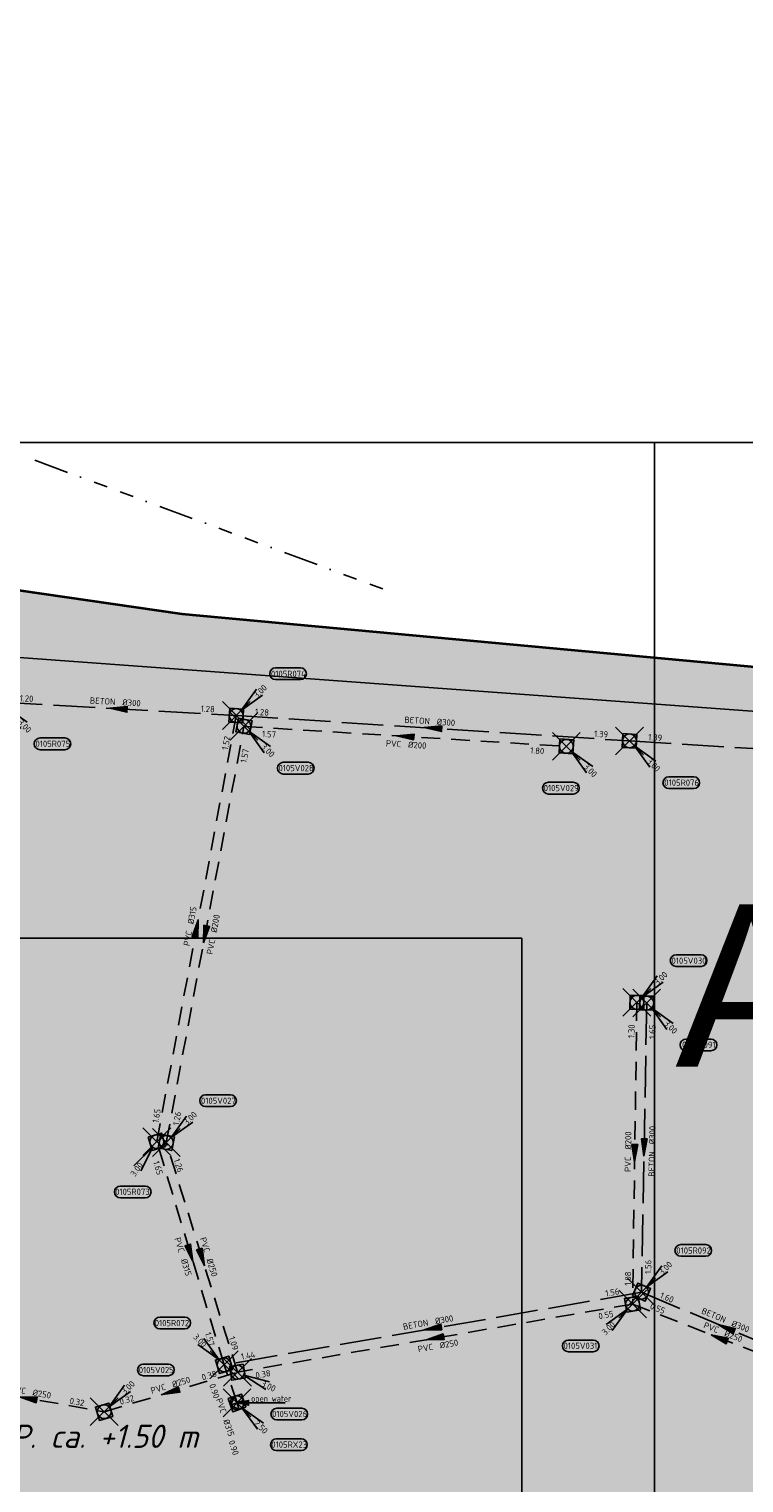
# Model space of a CAD drawing. Header units: metres. Extents: x 153214 to 171403, y 455965 to 463272.
# Tile 70 of 75: x 158696 to 158850, y 460753 to 461067. Entities that reach past the tile are written whole.
import ezdxf
from ezdxf.enums import TextEntityAlignment as Align

# ---------------------------------------------------------------- set-up
doc = ezdxf.new("R2010")
doc.units = ezdxf.units.M
doc.header["$PDMODE"] = 3
doc.header["$PDSIZE"] = 3
for name, pattern in [('DASHED', [7, 5, -2]), ('RI-DWA_PVC-SO', [6.4, 4, -2.4]), ('RI-HWA_BETON-SO', [11.4, 9, -2.4]), ('RI-HWA_PVC-SO', [6.4, 4, -2.4]), ('RI-LINING-SO', [28.5, 7.5, -3, 0, -3, 3, -3, 3, -3, 0, -3])]:
    doc.linetypes.add(name, pattern=pattern)
doc.layers.get('0').update_dxf_attribs({"lineweight": 25})
doc.layers.get('defpoints').update_dxf_attribs({"lineweight": 25})
for name, color, linetype in [('2025 hatch', 41, 'Continuous'), ('B-OI-RI-DWA_PUTNUMMER-S', 38, 'Continuous'), ('B-OI-RI-DWA_RIOOLLEIDING_PVC_200-G', 38, 'RI-DWA_PVC-SO'), ('B-OI-RI-DWA_RIOOLLEIDING_PVC_250-G', 38, 'RI-DWA_PVC-SO'), ('B-OI-RI-DWA_RIOOLLEIDING_RL_300-G', 38, 'RI-LINING-SO'), ('B-OI-RI-HWA_PUTNUMMER-S', 154, 'Continuous'), ('B-OI-RI-HWA_RIOOLLEIDING_BETON_300-G', 154, 'RI-HWA_BETON-SO'), ('B-OI-RI-HWA_RIOOLLEIDING_PVC_315-G', 154, 'RI-HWA_PVC-SO'), ('B-OI-RI-HWA_RIOOLPUT_OVERSTORTPUT-S', 154, 'Continuous'), ('B-OI-T15-OPMERKINGEN', 124, 'Continuous'), ('B-RI-AP', 1, 'Continuous'), ('b-ri-t50-wp', 3, 'Continuous')]:
    doc.layers.add(name, color=color, linetype=linetype)
for name, color, linetype, lineweight in [('B-OI-RI-DWA_RIOOLPUT_INSPECTIEPUT-S', 38, 'Continuous', 25), ('B-OI-RI-DWA_STROOMRICHTING-S', 38, 'Continuous', 25), ('B-OI-RI-HWA_RIOOLPUT_INSPECTIEPUT-S', 154, 'Continuous', 25), ('B-OI-RI-HWA_STROOMRICHTING-S', 154, 'Continuous', 25), ('N-WE-RI-GRENS_WERK-G', 11, 'XX-WERKGRENS 1', 35), ('X-XX-AL-TEKENBLAD-KADER-G-ELK JAAR', 1, 'Continuous', 25), ('X-XX-AL-TEKENBLAD-KADER-G-OZ', 2, 'Continuous', 25)]:
    doc.layers.add(name, color=color, linetype=linetype, lineweight=lineweight)
doc.layers.add('inspectieput', color=7, linetype='Continuous', plot=False)
doc.layers.add('uitlaatconstructie', color=7, linetype='Continuous', plot=False)
doc.styles.add('ARIAL', font='arial.ttf')
doc.styles.add('NLCS-ISO', font='isocpeur.ttf')
doc.styles.add('NLCS-ISO-M750-T18_CURSIEF', font='NLCS-ISO.ttf', dxfattribs={"oblique": 15, "height": 1.35})
doc.styles.add('NLCS-ISO-M750-T35', font='NLCS-ISO.ttf', dxfattribs={"height": 2.625})
doc.linetypes.add('XX-WERKGRENS 1', pattern='A,0,[137,NLCS.SHX,S=0.05,R=0,X=-0.55,Y=-0.675],-3', length=3)

# ---------------------------------------------------------------- blocks, each defined once
blk = doc.blocks.new('*U187')
at = {"ltscale": 0.1}
blk.add_hatch(color=256, dxfattribs=at).paths.add_polyline_path([(-2.5, 0), (2.5, -0.83), (2.5, 0.83)])
at = {"ltscale": 0.1, "flags": 128}
blk.add_lwpolyline([(-2.5, 0), (2.5, -0.83), (2.5, 0.83)], close=True, dxfattribs=at)
at = {"ltscale": 0.1, "style": 'NLCS-ISO'}
for tag, p in [('BOBL', (-48.35, -3.24)), ('MAT', (-1, -3.74))]:
    blk.add_attdef(tag, text='', height=1.8, dxfattribs=at).set_placement(p, align=Align.BOTTOM_RIGHT)
for tag, p in [('DIA', (1, -3.74)), ('BOBR', (47.4, -3.22))]:
    blk.add_attdef(tag, text='', height=1.8, dxfattribs=at).set_placement(p, align=Align.BOTTOM_LEFT)
at = {"layer": 'defpoints', "ltscale": 0.1, "style": 'NLCS-ISO', "flags": 1}
blk.add_attdef('JVA', text='', height=1.8, dxfattribs=at).set_placement((0, -1), align=Align.TOP_CENTER)
blk = doc.blocks.new('*U188')
at = {"ltscale": 0.1}
blk.add_hatch(color=256, dxfattribs=at).paths.add_polyline_path([(-2.5, 0), (2.5, -0.83), (2.5, 0.83)])
at = {"ltscale": 0.1, "flags": 128}
blk.add_lwpolyline([(-2.5, 0), (2.5, -0.83), (2.5, 0.83)], close=True, dxfattribs=at)
at = {"ltscale": 0.1, "style": 'NLCS-ISO'}
for tag, p in [('BOBL', (-34.07, 0)), ('MAT', (-1, 0.5))]:
    blk.add_attdef(tag, text='', height=1.8, dxfattribs=at).set_placement(p, align=Align.BOTTOM_RIGHT)
for tag, p in [('DIA', (1, 0.5)), ('BOBR', (33.12, -0.01))]:
    blk.add_attdef(tag, text='', height=1.8, dxfattribs=at).set_placement(p, align=Align.BOTTOM_LEFT)
at = {"layer": 'defpoints', "ltscale": 0.1, "style": 'NLCS-ISO', "flags": 1}
blk.add_attdef('JVA', text='', height=1.8, dxfattribs=at).set_placement((0, -1), align=Align.TOP_CENTER)
blk = doc.blocks.new('*U211')
at = {"ltscale": 0.1}
blk.add_hatch(color=256, dxfattribs=at).paths.add_polyline_path([(-2.5, 0), (2.5, -0.83), (2.5, 0.83)])
at = {"ltscale": 0.1, "flags": 128}
blk.add_lwpolyline([(-2.5, 0), (2.5, -0.83), (2.5, 0.83)], close=True, dxfattribs=at)
at = {"ltscale": 0.1, "style": 'NLCS-ISO'}
for tag, p in [('BOBL', (-51.55, -3.24)), ('MAT', (-1, -3.74))]:
    blk.add_attdef(tag, text='', height=1.8, dxfattribs=at).set_placement(p, align=Align.BOTTOM_RIGHT)
for tag, p in [('DIA', (1, -3.74)), ('BOBR', (50.6, -3.21))]:
    blk.add_attdef(tag, text='', height=1.8, dxfattribs=at).set_placement(p, align=Align.BOTTOM_LEFT)
at = {"layer": 'defpoints', "ltscale": 0.1, "style": 'NLCS-ISO', "flags": 1}
blk.add_attdef('JVA', text='', height=1.8, dxfattribs=at).set_placement((0, -1), align=Align.TOP_CENTER)
blk = doc.blocks.new('*U212')
at = {"ltscale": 0.1}
blk.add_hatch(color=256, dxfattribs=at).paths.add_polyline_path([(2.5, 0), (-2.5, -0.83), (-2.5, 0.83)])
at = {"ltscale": 0.1, "flags": 128}
blk.add_lwpolyline([(2.5, 0), (-2.5, -0.83), (-2.5, 0.83)], close=True, dxfattribs=at)
at = {"ltscale": 0.1, "style": 'NLCS-ISO'}
for tag, p in [('BOBL', (-25.28, 0)), ('MAT', (-1, 0.5))]:
    blk.add_attdef(tag, text='', height=1.8, dxfattribs=at).set_placement(p, align=Align.BOTTOM_RIGHT)
for tag, p in [('DIA', (1, 0.5)), ('BOBR', (24.33, -0.01))]:
    blk.add_attdef(tag, text='', height=1.8, dxfattribs=at).set_placement(p, align=Align.BOTTOM_LEFT)
at = {"layer": 'defpoints', "ltscale": 0.1, "style": 'NLCS-ISO', "flags": 1}
blk.add_attdef('JVA', text='', height=1.8, dxfattribs=at).set_placement((0, -1), align=Align.TOP_CENTER)
blk = doc.blocks.new('*U213')
at = {"ltscale": 0.1}
blk.add_hatch(color=256, dxfattribs=at).paths.add_polyline_path([(-2.5, 0), (2.5, -0.83), (2.5, 0.83)])
at = {"ltscale": 0.1, "flags": 128}
blk.add_lwpolyline([(-2.5, 0), (2.5, -0.83), (2.5, 0.83)], close=True, dxfattribs=at)
at = {"ltscale": 0.1, "style": 'NLCS-ISO'}
for tag, p in [('BOBL', (-10.67, 0)), ('MAT', (-1, 0.5))]:
    blk.add_attdef(tag, text='', height=1.8, dxfattribs=at).set_placement(p, align=Align.BOTTOM_RIGHT)
for tag, p in [('DIA', (1, 0.5)), ('BOBR', (9.73, 0))]:
    blk.add_attdef(tag, text='', height=1.8, dxfattribs=at).set_placement(p, align=Align.BOTTOM_LEFT)
at = {"layer": 'defpoints', "ltscale": 0.1, "style": 'NLCS-ISO', "flags": 1}
blk.add_attdef('JVA', text='', height=1.8, dxfattribs=at).set_placement((0, -1), align=Align.TOP_CENTER)
blk = doc.blocks.new('*U214')
at = {"ltscale": 0.1}
blk.add_hatch(color=256, dxfattribs=at).paths.add_polyline_path([(-2.5, 0), (2.5, -0.83), (2.5, 0.83)])
at = {"ltscale": 0.1, "flags": 128}
blk.add_lwpolyline([(-2.5, 0), (2.5, -0.83), (2.5, 0.83)], close=True, dxfattribs=at)
at = {"ltscale": 0.1, "style": 'NLCS-ISO'}
for tag, p in [('BOBL', (-12.86, 0)), ('MAT', (-1, 0.5))]:
    blk.add_attdef(tag, text='', height=1.8, dxfattribs=at).set_placement(p, align=Align.BOTTOM_RIGHT)
for tag, p in [('DIA', (1, 0.5)), ('BOBR', (11.91, 0))]:
    blk.add_attdef(tag, text='', height=1.8, dxfattribs=at).set_placement(p, align=Align.BOTTOM_LEFT)
at = {"layer": 'defpoints', "ltscale": 0.1, "style": 'NLCS-ISO', "flags": 1}
blk.add_attdef('JVA', text='', height=1.8, dxfattribs=at).set_placement((0, -1), align=Align.TOP_CENTER)
blk = doc.blocks.new('*U305')
at = {"ltscale": 0.1}
blk.add_hatch(color=256, dxfattribs=at).paths.add_polyline_path([(-2.5, 0), (2.5, -0.83), (2.5, 0.83)])
at = {"ltscale": 0.1, "flags": 128}
blk.add_lwpolyline([(-2.5, 0), (2.5, -0.83), (2.5, 0.83)], close=True, dxfattribs=at)
at = {"ltscale": 0.1, "style": 'NLCS-ISO'}
for tag, p in [('BOBL', (-17.38, 0)), ('MAT', (-1, 0.5))]:
    blk.add_attdef(tag, text='', height=1.8, dxfattribs=at).set_placement(p, align=Align.BOTTOM_RIGHT)
for tag, p in [('DIA', (1, 0.5)), ('BOBR', (16.44, 0))]:
    blk.add_attdef(tag, text='', height=1.8, dxfattribs=at).set_placement(p, align=Align.BOTTOM_LEFT)
at = {"layer": 'defpoints', "ltscale": 0.1, "style": 'NLCS-ISO', "flags": 1}
blk.add_attdef('JVA', text='', height=1.8, dxfattribs=at).set_placement((0, -1), align=Align.TOP_CENTER)
blk = doc.blocks.new('*U313')
at = {"ltscale": 0.1}
blk.add_hatch(color=256, dxfattribs=at).paths.add_polyline_path([(-2.5, 0), (2.5, -0.83), (2.5, 0.83)])
at = {"ltscale": 0.1, "flags": 128}
blk.add_lwpolyline([(-2.5, 0), (2.5, -0.83), (2.5, 0.83)], close=True, dxfattribs=at)
at = {"ltscale": 0.1, "style": 'NLCS-ISO'}
for tag, p in [('BOBL', (-37.13, -3.24)), ('MAT', (-1, -3.74))]:
    blk.add_attdef(tag, text='', height=1.8, dxfattribs=at).set_placement(p, align=Align.BOTTOM_RIGHT)
for tag, p in [('DIA', (1, -3.74)), ('BOBR', (36.18, -3.22))]:
    blk.add_attdef(tag, text='', height=1.8, dxfattribs=at).set_placement(p, align=Align.BOTTOM_LEFT)
at = {"layer": 'defpoints', "ltscale": 0.1, "style": 'NLCS-ISO', "flags": 1}
blk.add_attdef('JVA', text='', height=1.8, dxfattribs=at).set_placement((0, -1), align=Align.TOP_CENTER)
blk = doc.blocks.new('B-SRI-PUT_DWA-SO')
at = {"flags": 128}
blk.add_lwpolyline([(-2, 2), (2, 2), (2, -2), (-2, -2)], close=True, dxfattribs=at)
at = {"lineweight": -3, "flags": 128}
blk.add_lwpolyline([(2, -2), (2, 2), (-2, 2), (-2, -2)], close=True, dxfattribs=at)
at = {"lineweight": -3}
blk.add_circle((0, 0), 2, dxfattribs=at)
blk = doc.blocks.new('*U378')
for q in [(-7.6, -5.83), (-5.83, -7.6)]:
    blk.add_line((-1.41, -1.41), q)
blk.add_lwpolyline([(-18.48, -13.72), (-11.32, -13.72, 1), (-11.32, -10.34), (-18.48, -10.34, 1)], format="xyb", close=True)
at = {"ltscale": 0.1, "style": 'NLCS-ISO'}
blk.add_attdef('PUTHGT', text='', height=1.8, rotation=45, dxfattribs=at).set_placement((-8.44, -8.48), align=Align.MIDDLE_LEFT)
blk.add_attdef('PUTNR', text='', height=1.8, dxfattribs=at).set_placement((-15, -10.2), align=Align.MIDDLE_CENTER)
blk = doc.blocks.new('*U367')
for q in [(5.83, 7.6), (7.6, 5.83)]:
    blk.add_line((1.41, 1.41), q)
blk.add_lwpolyline([(18.48, 13.72), (11.32, 13.72, 1), (11.32, 10.34), (18.48, 10.34, 1)], format="xyb", close=True)
at = {"ltscale": 0.1, "style": 'NLCS-ISO'}
blk.add_attdef('PUTHGT', text='', height=1.8, rotation=45, dxfattribs=at).set_placement((5.39, 5.43), align=Align.MIDDLE_LEFT)
blk.add_attdef('PUTNR', text='', height=1.8, dxfattribs=at).set_placement((15, 12), align=Align.MIDDLE_CENTER)
blk = doc.blocks.new('*U982')
for q in [(5.83, -7.6), (7.6, -5.83)]:
    blk.add_line((1.41, -1.41), q)
blk.add_lwpolyline([(2, -13.72), (-5.16, -13.72, -1), (-5.16, -10.34), (2, -10.34, -1)], format="xyb", close=True)
at = {"ltscale": 0.1, "style": 'NLCS-ISO'}
blk.add_attdef('PUTHGT', text='', height=1.8, rotation=315, dxfattribs=at).set_placement((5.39, -5.43), align=Align.MIDDLE_LEFT)
blk.add_attdef('PUTNR', text='', height=1.8, dxfattribs=at).set_placement((-1.48, -10.2), align=Align.MIDDLE_CENTER)
blk = doc.blocks.new('*U373')
for q in [(5.83, -7.6), (7.6, -5.83)]:
    blk.add_line((1.41, -1.41), q)
blk.add_lwpolyline([(18.48, -13.72), (11.32, -13.72, -1), (11.32, -10.34), (18.48, -10.34, -1)], format="xyb", close=True)
at = {"ltscale": 0.1, "style": 'NLCS-ISO'}
blk.add_attdef('PUTHGT', text='', height=1.8, rotation=315, dxfattribs=at).set_placement((5.39, -5.43), align=Align.MIDDLE_LEFT)
blk.add_attdef('PUTNR', text='', height=1.8, dxfattribs=at).set_placement((15, -10.2), align=Align.MIDDLE_CENTER)
blk = doc.blocks.new('*U834')
for q in [(8.17, -5), (9.19, -2.72)]:
    blk.add_line((1.83, -0.81), q)
blk.add_lwpolyline([(18.48, -13.72), (11.32, -13.72, -1), (11.32, -10.34), (18.48, -10.34, -1)], format="xyb", close=True)
at = {"ltscale": 0.1, "style": 'NLCS-ISO'}
blk.add_attdef('PUTHGT', text='', height=1.8, rotation=336.0283, dxfattribs=at).set_placement((6.98, -3.13), align=Align.MIDDLE_LEFT)
blk.add_attdef('PUTNR', text='', height=1.8, dxfattribs=at).set_placement((15, -10.2), align=Align.MIDDLE_CENTER)
blk = doc.blocks.new('*U821')
at = {"ltscale": 0.1}
blk.add_hatch(color=256, dxfattribs=at).paths.add_polyline_path([(-2.5, 0), (2.5, -0.83), (2.5, 0.83)])
at = {"ltscale": 0.1, "flags": 128}
blk.add_lwpolyline([(-2.5, 0), (2.5, -0.83), (2.5, 0.83)], close=True, dxfattribs=at)
at = {"ltscale": 0.1, "style": 'NLCS-ISO'}
for tag, p in [('BOBL', (-17.08, 0)), ('MAT', (-1, 0.5))]:
    blk.add_attdef(tag, text='', height=1.8, dxfattribs=at).set_placement(p, align=Align.BOTTOM_RIGHT)
for tag, p in [('DIA', (1, 0.5)), ('BOBR', (16.13, 0))]:
    blk.add_attdef(tag, text='', height=1.8, dxfattribs=at).set_placement(p, align=Align.BOTTOM_LEFT)
at = {"layer": 'defpoints', "ltscale": 0.1, "style": 'NLCS-ISO', "flags": 1}
blk.add_attdef('JVA', text='', height=1.8, dxfattribs=at).set_placement((0, -1), align=Align.TOP_CENTER)
blk = doc.blocks.new('*U824')
at = {"ltscale": 0.1}
blk.add_hatch(color=256, dxfattribs=at).paths.add_polyline_path([(2.5, 0), (-2.5, -0.83), (-2.5, 0.83)])
at = {"ltscale": 0.1, "flags": 128}
blk.add_lwpolyline([(2.5, 0), (-2.5, -0.83), (-2.5, 0.83)], close=True, dxfattribs=at)
at = {"ltscale": 0.1, "style": 'NLCS-ISO'}
for tag, p in [('BOBL', (-24.18, -3.24)), ('MAT', (-1, -3.74))]:
    blk.add_attdef(tag, text='', height=1.8, dxfattribs=at).set_placement(p, align=Align.BOTTOM_RIGHT)
for tag, p in [('DIA', (1, -3.74)), ('BOBR', (23.23, -3.23))]:
    blk.add_attdef(tag, text='', height=1.8, dxfattribs=at).set_placement(p, align=Align.BOTTOM_LEFT)
at = {"layer": 'defpoints', "ltscale": 0.1, "style": 'NLCS-ISO', "flags": 1}
blk.add_attdef('JVA', text='', height=1.8, dxfattribs=at).set_placement((0, -1), align=Align.TOP_CENTER)
blk = doc.blocks.new('*U816')
at = {"ltscale": 0.1}
blk.add_hatch(color=256, dxfattribs=at).paths.add_polyline_path([(-2.5, 0), (2.5, -0.83), (2.5, 0.83)])
at = {"ltscale": 0.1, "flags": 128}
blk.add_lwpolyline([(-2.5, 0), (2.5, -0.83), (2.5, 0.83)], close=True, dxfattribs=at)
at = {"ltscale": 0.1, "style": 'NLCS-ISO'}
for tag, p in [('BOBL', (-47.64, 0)), ('MAT', (-1, 0.5))]:
    blk.add_attdef(tag, text='', height=1.8, dxfattribs=at).set_placement(p, align=Align.BOTTOM_RIGHT)
for tag, p in [('DIA', (1, 0.5)), ('BOBR', (46.69, -0.02))]:
    blk.add_attdef(tag, text='', height=1.8, dxfattribs=at).set_placement(p, align=Align.BOTTOM_LEFT)
at = {"layer": 'defpoints', "ltscale": 0.1, "style": 'NLCS-ISO', "flags": 1}
blk.add_attdef('JVA', text='', height=1.8, dxfattribs=at).set_placement((0, -1), align=Align.TOP_CENTER)
blk = doc.blocks.new('*U807')
at = {"ltscale": 0.1}
blk.add_hatch(color=256, dxfattribs=at).paths.add_polyline_path([(-2.5, 0), (2.5, -0.83), (2.5, 0.83)])
at = {"ltscale": 0.1, "flags": 128}
blk.add_lwpolyline([(-2.5, 0), (2.5, -0.83), (2.5, 0.83)], close=True, dxfattribs=at)
at = {"ltscale": 0.1, "style": 'NLCS-ISO'}
for tag, p in [('BOBL', (-47.35, 0)), ('MAT', (-1, 0.5))]:
    blk.add_attdef(tag, text='', height=1.8, dxfattribs=at).set_placement(p, align=Align.BOTTOM_RIGHT)
for tag, p in [('DIA', (1, 0.5)), ('BOBR', (46.41, -0.02))]:
    blk.add_attdef(tag, text='', height=1.8, dxfattribs=at).set_placement(p, align=Align.BOTTOM_LEFT)
at = {"layer": 'defpoints', "ltscale": 0.1, "style": 'NLCS-ISO', "flags": 1}
blk.add_attdef('JVA', text='', height=1.8, dxfattribs=at).set_placement((0, -1), align=Align.TOP_CENTER)
blk = doc.blocks.new('*U808')
at = {"ltscale": 0.1}
blk.add_hatch(color=256, dxfattribs=at).paths.add_polyline_path([(-2.5, 0), (2.5, -0.83), (2.5, 0.83)])
at = {"ltscale": 0.1, "flags": 128}
blk.add_lwpolyline([(-2.5, 0), (2.5, -0.83), (2.5, 0.83)], close=True, dxfattribs=at)
at = {"ltscale": 0.1, "style": 'NLCS-ISO'}
for tag, p in [('BOBL', (-24.6, 0)), ('MAT', (-1, 0.5))]:
    blk.add_attdef(tag, text='', height=1.8, dxfattribs=at).set_placement(p, align=Align.BOTTOM_RIGHT)
for tag, p in [('DIA', (1, 0.5)), ('BOBR', (23.66, -0.01))]:
    blk.add_attdef(tag, text='', height=1.8, dxfattribs=at).set_placement(p, align=Align.BOTTOM_LEFT)
at = {"layer": 'defpoints', "ltscale": 0.1, "style": 'NLCS-ISO', "flags": 1}
blk.add_attdef('JVA', text='', height=1.8, dxfattribs=at).set_placement((0, -1), align=Align.TOP_CENTER)
blk = doc.blocks.new('*U809')
at = {"ltscale": 0.1}
blk.add_hatch(color=256, dxfattribs=at).paths.add_polyline_path([(2.5, 0), (-2.5, -0.83), (-2.5, 0.83)])
at = {"ltscale": 0.1, "flags": 128}
blk.add_lwpolyline([(2.5, 0), (-2.5, -0.83), (-2.5, 0.83)], close=True, dxfattribs=at)
at = {"ltscale": 0.1, "style": 'NLCS-ISO'}
for tag, p in [('BOBL', (-53.02, 0)), ('MAT', (-1, 0.5))]:
    blk.add_attdef(tag, text='', height=1.8, dxfattribs=at).set_placement(p, align=Align.BOTTOM_RIGHT)
for tag, p in [('DIA', (1, 0.5)), ('BOBR', (52.07, -0.03))]:
    blk.add_attdef(tag, text='', height=1.8, dxfattribs=at).set_placement(p, align=Align.BOTTOM_LEFT)
at = {"layer": 'defpoints', "ltscale": 0.1, "style": 'NLCS-ISO', "flags": 1}
blk.add_attdef('JVA', text='', height=1.8, dxfattribs=at).set_placement((0, -1), align=Align.TOP_CENTER)
blk = doc.blocks.new('*U799')
at = {"ltscale": 0.1}
blk.add_hatch(color=256, dxfattribs=at).paths.add_polyline_path([(-2.5, 0), (2.5, -0.83), (2.5, 0.83)])
at = {"ltscale": 0.1, "flags": 128}
blk.add_lwpolyline([(-2.5, 0), (2.5, -0.83), (2.5, 0.83)], close=True, dxfattribs=at)
at = {"ltscale": 0.1, "style": 'NLCS-ISO'}
for tag, p in [('BOBL', (-51.61, 0)), ('MAT', (-1, 0.5))]:
    blk.add_attdef(tag, text='', height=1.8, dxfattribs=at).set_placement(p, align=Align.BOTTOM_RIGHT)
for tag, p in [('DIA', (1, 0.5)), ('BOBR', (50.66, -0.03))]:
    blk.add_attdef(tag, text='', height=1.8, dxfattribs=at).set_placement(p, align=Align.BOTTOM_LEFT)
at = {"layer": 'defpoints', "ltscale": 0.1, "style": 'NLCS-ISO', "flags": 1}
blk.add_attdef('JVA', text='', height=1.8, dxfattribs=at).set_placement((0, -1), align=Align.TOP_CENTER)
blk = doc.blocks.new('*U800')
at = {"ltscale": 0.1}
blk.add_hatch(color=256, dxfattribs=at).paths.add_polyline_path([(-2.5, 0), (2.5, -0.83), (2.5, 0.83)])
at = {"ltscale": 0.1, "flags": 128}
blk.add_lwpolyline([(-2.5, 0), (2.5, -0.83), (2.5, 0.83)], close=True, dxfattribs=at)
at = {"ltscale": 0.1, "style": 'NLCS-ISO'}
for tag, p in [('BOBL', (-32.26, -3.24)), ('MAT', (-1, -3.74))]:
    blk.add_attdef(tag, text='', height=1.8, dxfattribs=at).set_placement(p, align=Align.BOTTOM_RIGHT)
for tag, p in [('DIA', (1, -3.74)), ('BOBR', (31.32, -3.23))]:
    blk.add_attdef(tag, text='', height=1.8, dxfattribs=at).set_placement(p, align=Align.BOTTOM_LEFT)
at = {"layer": 'defpoints', "ltscale": 0.1, "style": 'NLCS-ISO', "flags": 1}
blk.add_attdef('JVA', text='', height=1.8, dxfattribs=at).set_placement((0, -1), align=Align.TOP_CENTER)
blk = doc.blocks.new('*U12')
at = {"ltscale": 0.1, "style": 'NLCS-ISO'}
for tag, p in [('BOBL', (-5.66, 0)), ('MAT', (-1, 0.5))]:
    blk.add_attdef(tag, text='', height=1.8, dxfattribs=at).set_placement(p, align=Align.BOTTOM_RIGHT)
for tag, p in [('DIA', (1, 0.5)), ('BOBR', (7.22, 0))]:
    blk.add_attdef(tag, text='', height=1.8, dxfattribs=at).set_placement(p, align=Align.BOTTOM_LEFT)
at = {"layer": 'defpoints', "ltscale": 0.1, "style": 'NLCS-ISO', "flags": 1}
blk.add_attdef('JVA', text='', height=1.8, dxfattribs=at).set_placement((0, -1), align=Align.TOP_CENTER)
blk = doc.blocks.new('B-SRI-PUT_HWA-SO')
at = {"lineweight": -3, "flags": 128}
blk.add_lwpolyline([(-2, -2), (2, -2), (2, 2), (-2, 2)], close=True, dxfattribs=at)
at = {"lineweight": -3}
blk.add_circle((0, 0), 2, dxfattribs=at)
blk = doc.blocks.new('*U368')
for q in [(5.83, -7.6), (7.6, -5.83)]:
    blk.add_line((1.41, -1.41), q)
blk.add_lwpolyline([(18.48, -13.72), (11.32, -13.72, -1), (11.32, -10.34), (18.48, -10.34, -1)], format="xyb", close=True)
at = {"ltscale": 0.1, "style": 'NLCS-ISO'}
blk.add_attdef('PUTHGT', text='', height=1.8, rotation=315, dxfattribs=at).set_placement((5.39, -5.43), align=Align.MIDDLE_LEFT)
blk.add_attdef('PUTNR', text='', height=1.8, dxfattribs=at).set_placement((15, -10.2), align=Align.MIDDLE_CENTER)
blk = doc.blocks.new('*U370')
for q in [(5.83, 7.6), (7.6, 5.83)]:
    blk.add_line((1.41, 1.41), q)
blk.add_lwpolyline([(18.48, 13.72), (11.32, 13.72, 1), (11.32, 10.34), (18.48, 10.34, 1)], format="xyb", close=True)
at = {"ltscale": 0.1, "style": 'NLCS-ISO'}
blk.add_attdef('PUTHGT', text='', height=1.8, rotation=45, dxfattribs=at).set_placement((5.39, 5.43), align=Align.MIDDLE_LEFT)
blk.add_attdef('PUTNR', text='', height=1.8, dxfattribs=at).set_placement((15, 12), align=Align.MIDDLE_CENTER)
blk = doc.blocks.new('*U833')
for q in [(-6.6, -6.95), (-4.58, -8.42)]:
    blk.add_line((-1.18, -1.62), q)
blk.add_lwpolyline([(-10.48, -16.14), (-3.32, -16.14, 1), (-3.32, -12.75), (-10.48, -12.75, 1)], format="xyb", close=True)
at = {"ltscale": 0.1, "style": 'NLCS-ISO'}
blk.add_attdef('PUTHGT', text='', height=1.8, rotation=53.9616, dxfattribs=at).set_placement((-7.02, -9.69), align=Align.MIDDLE_LEFT)
blk.add_attdef('PUTNR', text='', height=1.8, dxfattribs=at).set_placement((-7, -12.61), align=Align.MIDDLE_CENTER)
blk = doc.blocks.new('*U375')
for q in [(-7.6, 5.83), (-5.83, 7.6)]:
    blk.add_line((-1.41, 1.41), q)
blk.add_lwpolyline([(-18.48, 13.72), (-11.32, 13.72, -1), (-11.32, 10.34), (-18.48, 10.34, -1)], format="xyb", close=True)
at = {"ltscale": 0.1, "style": 'NLCS-ISO'}
blk.add_attdef('PUTNR', text='', height=1.8, dxfattribs=at).set_placement((-15, 12), align=Align.MIDDLE_CENTER)
blk.add_attdef('PUTHGT', text='', height=1.8, rotation=315, dxfattribs=at).set_placement((-8.44, 8.48), align=Align.MIDDLE_LEFT)
blk = doc.blocks.new('B-SRI-PUT_OVERSTORT-SO')
for p, q in [((0, 2), (-2, 0)), ((-2, 0), (2, 0)), ((0, -2), (0, 2)), ((2, 0), (0, 2))]:
    blk.add_line(p, q)
blk.add_lwpolyline([(-2, -2), (2, -2), (2, 2), (-2, 2)], close=True)
blk.add_circle((0, 0), 2)

msp = doc.modelspace()

# ---------------------------------------------------------------- hatches: boundary and pattern name
at = {"layer": '2025 hatch', "transparency": 33554559}
h = msp.add_hatch(color=256, dxfattribs=at)
h.dxf.hatch_style = 1
h.paths.add_polyline_path([(159077.62, 460637.99), (159096.81, 460899.87), (158916.01, 460923.23), (158728.53, 460940.58), (158648.07, 460952.21), (158505.67, 460962.09), (158443.15, 460966.04), (158437.59, 460930.28), (158417.94, 460803.32), (158405.79, 460653.47), (158403.54, 460424.19), (158224.71, 460467.81), (158223.62, 460431.46), (158205.99, 460326.23), (158208, 460209.19), (158333.86, 460034.55), (158673.49, 460044.25), (158690.12, 459907.56), (158701.58, 459662.33), (158981.45, 459660.79), (159001.96, 459738.54), (159036.42, 459986.73), (159035.05, 460076.51), (159048.95, 460271.09), (159051.55, 460363.07), (159057.51, 460426.77)])

# ---------------------------------------------------------------- linework, layer by layer
at = {"layer": 'B-OI-RI-DWA_RIOOLLEIDING_PVC_200-G'}
for p, q in [((158725.2, 460826.52), (158741.97, 460916.3)), ((158741.97, 460916.3), (158811.54, 460911.99)), ((158826.75, 460856.74), (158825.83, 460791.64))]:
    msp.add_line(p, q, dxfattribs=at)
at = {"layer": 'B-OI-RI-DWA_RIOOLLEIDING_PVC_250-G'}
for p, q in [((158740.57, 460776.93), (158725.2, 460826.52)), ((158825.83, 460791.64), (158740.57, 460776.93)), ((158825.83, 460791.64), (158863.18, 460777.09)), ((158711.79, 460768.42), (158740.57, 460776.93)), ((158678.99, 460774.16), (158711.79, 460768.42))]:
    msp.add_line(p, q, dxfattribs=at)
at = {"layer": 'B-OI-RI-DWA_RIOOLLEIDING_RL_300-G'}
msp.add_line((158696.87, 460973.71), (158772.23, 460945.85), dxfattribs=at)
at = {"layer": 'B-OI-RI-HWA_RIOOLLEIDING_BETON_300-G'}
for p, q in [((158689.47, 460921.55), (158740.3, 460918.63)), ((158740.3, 460918.63), (158825.16, 460913.16)), ((158825.16, 460913.16), (158910.47, 460907.93)), ((158828.88, 460856.59), (158827.75, 460794.2)), ((158827.75, 460794.2), (158737.68, 460778.55)), ((158827.75, 460794.2), (158864.29, 460778.89))]:
    msp.add_line(p, q, dxfattribs=at)
at = {"layer": 'B-OI-RI-HWA_RIOOLLEIDING_PVC_315-G'}
for p, q in [((158723.15, 460826.68), (158740.3, 460918.63)), ((158737.68, 460778.55), (158723.15, 460826.68)), ((158740.48, 460770.33), (158737.68, 460778.55))]:
    msp.add_line(p, q, dxfattribs=at)
at = {"layer": 'B-RI-AP', "flags": 128}
msp.add_lwpolyline([(158740.48, 460770.33), (158742.98, 460769.82), (158742.98, 460770.84), (158740.48, 460770.33), (158742.98, 460770.67), (158742.98, 460770.5), (158740.48, 460770.33), (158742.98, 460770.16), (158742.98, 460769.99), (158740.48, 460770.33), (158742.9, 460770.33), (158750.87, 460770.33)], dxfattribs=at)
at = {"layer": 'defpoints', "color": 6, "flags": 128}
for points in [[(159132.17, 461253.12), (158798.49, 461397.17), (158502.17, 461453.19), (158486.16, 460946.35), (158996.03, 460909.01), (159126.83, 460850.32)], [(159132.17, 461253.12), (158798.49, 461397.17), (158502.17, 461453.19), (158486.16, 460946.35), (158996.03, 460909.01), (159126.83, 460850.32)], [(159089.46, 460639.58), (159126.83, 460850.32), (158996.03, 460909.01), (158486.16, 460946.35), (158470.14, 460466.19), (158535.68, 460367), (158646.33, 460359.48), (158739.76, 460359.48), (158825.18, 460428.84), (159060.09, 460428.84)], [(159089.46, 460639.58), (159126.83, 460850.32), (158996.03, 460909.01), (158486.16, 460946.35), (158470.14, 460466.19), (158535.68, 460367), (158646.33, 460359.48), (158739.76, 460359.48), (158825.18, 460428.84), (159060.09, 460428.84)]]:
    msp.add_lwpolyline(points, close=True, dxfattribs=at)
at = {"layer": 'inspectieput'}
for p in [(158740.3, 460918.63), (158741.97, 460916.3), (158811.54, 460911.99), (158825.16, 460913.16), (158826.75, 460856.74), (158828.88, 460856.59), (158723.15, 460826.68), (158725.2, 460826.52), (158827.75, 460794.2), (158825.83, 460791.64), (158737.68, 460778.55), (158740.57, 460776.93), (158711.79, 460768.42)]:
    msp.add_point(p, dxfattribs=at)
at = {"layer": 'N-WE-RI-GRENS_WERK-G', "ltscale": 0.5, "flags": 128}
msp.add_lwpolyline([(158443.15, 460966.04), (158505.67, 460962.09), (158648.07, 460952.21), (158728.53, 460940.58), (158916.01, 460923.23), (159096.81, 460899.87), (159077.62, 460637.99), (159057.51, 460426.77), (159051.55, 460363.07), (159048.95, 460271.09), (159035.05, 460076.51), (159036.42, 459986.73), (159001.96, 459738.54), (158981.45, 459660.79), (158701.58, 459662.33), (158690.12, 459907.56), (158673.49, 460044.25), (158333.86, 460034.55), (158208, 460209.19), (158205.99, 460326.23), (158223.62, 460431.46), (158224.71, 460467.81), (158403.54, 460424.19), (158405.79, 460653.47), (158417.94, 460803.32), (158437.59, 460930.28), (158443.15, 460966.04)], dxfattribs=at)
at = {"layer": 'uitlaatconstructie'}
msp.add_point((158740.48, 460770.33), dxfattribs=at)
at = {"layer": 'X-XX-AL-TEKENBLAD-KADER-G-ELK JAAR', "linetype": 'DASHED', "elevation": -0.01, "flags": 128}
msp.add_lwpolyline([(158801.92, 460870.63), (158492.62, 460870.63), (158492.62, 460640.85), (158801.92, 460640.85)], close=True, dxfattribs=at)
at = {"layer": 'X-XX-AL-TEKENBLAD-KADER-G-ELK JAAR', "linetype": 'Continuous', "elevation": -0.01, "flags": 128}
msp.add_lwpolyline([(158801.92, 460870.63), (158492.62, 460870.63), (158492.62, 460640.85), (158801.92, 460640.85)], close=True, dxfattribs=at)
at = {"layer": 'X-XX-AL-TEKENBLAD-KADER-G-OZ', "elevation": -0.01, "flags": 128}
for points in [[(158830.54, 460977.54), (158400.04, 460977.54), (158400.04, 460361.79), (158680.54, 460361.79), (158680.54, 460446.07), (158830.54, 460446.07)], [(159101.04, 460977.54), (158670.54, 460977.54), (158670.54, 460361.79), (158951.04, 460361.79), (158951.04, 460446.07), (159101.04, 460446.07)]]:
    msp.add_lwpolyline(points, close=True, dxfattribs=at)

# ---------------------------------------------------------------- block references
at = {"layer": 'B-OI-RI-DWA_PUTNUMMER-S'}
ref = msp.add_blockref('*U373', (158741.97, 460916.3), dxfattribs=dict(at, xscale=0.75, yscale=0.75, zscale=0.75))
ref.add_attrib('PUTNR', '0105V028', dxfattribs={"layer": '0', "ltscale": 0.1, "height": 1.35, "style": 'NLCS-ISO'}).set_placement((158753.22, 460907.3), align=Align.MIDDLE_CENTER)
ref.add_attrib('PUTHGT', '3.00', dxfattribs={"layer": '0', "ltscale": 0.1, "height": 1.35, "rotation": 315, "style": 'NLCS-ISO'}).set_placement((158746.01, 460912.23), align=Align.MIDDLE_LEFT)
ref = msp.add_blockref('*U982', (158811.54, 460911.99), dxfattribs=dict(at, xscale=0.75, yscale=0.75, zscale=0.75))
ref.add_attrib('PUTNR', '0105V029', dxfattribs={"layer": '0', "ltscale": 0.1, "height": 1.35, "style": 'NLCS-ISO'}).set_placement((158810.43, 460902.99), align=Align.MIDDLE_CENTER)
ref.add_attrib('PUTHGT', '3.00', dxfattribs={"layer": '0', "ltscale": 0.1, "height": 1.35, "rotation": 315, "style": 'NLCS-ISO'}).set_placement((158815.58, 460907.92), align=Align.MIDDLE_LEFT)
at = {"layer": 'B-OI-RI-DWA_PUTNUMMER-S', "xscale": 0.75, "yscale": 0.75, "zscale": 0.75}
for p, values in [((158826.75, 460856.74), {'PUTNR': '0105V030', 'PUTHGT': '3.00'}), ((158725.2, 460826.52), {'PUTNR': '0105V027', 'PUTHGT': '3.00'}), ((158711.79, 460768.42), {'PUTNR': '0105V025', 'PUTHGT': '3.00'})]:
    msp.add_blockref('*U367', p, dxfattribs=at).add_auto_attribs(values)
at = {"layer": 'B-OI-RI-DWA_PUTNUMMER-S'}
ref = msp.add_blockref('*U378', (158825.83, 460791.64), dxfattribs=dict(at, xscale=0.75, yscale=0.75, zscale=0.75))
ref.add_attrib('PUTNR', '0105V031', dxfattribs={"layer": '0', "ltscale": 0.1, "height": 1.35, "style": 'NLCS-ISO'}).set_placement((158814.58, 460782.64), align=Align.MIDDLE_CENTER)
ref.add_attrib('PUTHGT', '3.00', dxfattribs={"layer": '0', "ltscale": 0.1, "height": 1.35, "rotation": 45, "style": 'NLCS-ISO'}).set_placement((158819.5, 460785.28), align=Align.MIDDLE_LEFT)
ref = msp.add_blockref('*U834', (158740.57, 460776.93), dxfattribs=dict(at, xscale=0.75, yscale=0.75, zscale=0.75))
ref.add_attrib('PUTNR', '0105V026', dxfattribs={"layer": '0', "ltscale": 0.1, "height": 1.35, "style": 'NLCS-ISO'}).set_placement((158751.82, 460767.93), align=Align.MIDDLE_CENTER)
ref.add_attrib('PUTHGT', '3.00', dxfattribs={"layer": '0', "ltscale": 0.1, "height": 1.35, "rotation": 336.0283, "style": 'NLCS-ISO'}).set_placement((158745.8, 460774.58), align=Align.MIDDLE_LEFT)
at = {"layer": 'B-OI-RI-DWA_RIOOLPUT_INSPECTIEPUT-S', "xscale": 0.75, "yscale": 0.75, "zscale": 0.75}
for p, rotation in [((158741.97, 460916.3), 259.4170701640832), ((158811.54, 460911.99), 176.4523292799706), ((158826.75, 460856.74), 269.1982388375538), ((158725.2, 460826.52), 79.41707016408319), ((158825.83, 460791.64), 189.7903277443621), ((158740.57, 460776.93), 9.790327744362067), ((158711.79, 460768.42), 16.46796125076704)]:
    msp.add_blockref('B-SRI-PUT_DWA-SO', p, dxfattribs=dict(at, rotation=rotation))
at = {"layer": 'B-OI-RI-DWA_STROOMRICHTING-S', "xscale": 0.75, "yscale": 0.75, "zscale": 0.75}
for name, p, rotation, values in [('*U313', (158776.75, 460914.14), 356.4523292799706, {'MAT': 'PVC', 'DIA': '%%c200', 'BOBL': '1.57', 'BOBR': '1.80'}), ('*U211', (158733.58, 460871.41), 79.41707016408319, {'MAT': 'PVC', 'DIA': '%%c200', 'BOBL': '1.26', 'BOBR': '1.57'}), ('*U188', (158826.29, 460824.19), 89.19823883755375, {'MAT': 'PVC', 'DIA': '%%c200', 'BOBL': '1.08', 'BOBR': '1.30'}), ('*U212', (158732.88, 460801.72), 287.2240158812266, {'MAT': 'PVC', 'DIA': '%%c250', 'BOBL': '1.26', 'BOBR': '1.09'}), ('*U305', (158844.51, 460784.36), 338.7133008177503, {'MAT': 'PVC', 'DIA': '%%c250', 'BOBL': '0.55', 'BOBR': '0.63'}), ('*U187', (158783.2, 460784.28), 9.790327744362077, {'MAT': 'PVC', 'DIA': '%%c250', 'BOBL': '0.38', 'BOBR': '0.55'}), ('*U214', (158695.39, 460771.29), 350.0699825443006, {'MAT': 'PVC', 'DIA': '%%c250', 'BOBL': '0.25', 'BOBR': '0.32'}), ('*U213', (158726.18, 460772.67), 16.46796125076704, {'MAT': 'PVC', 'DIA': '%%c250', 'BOBL': '0.32', 'BOBR': '0.38'})]:
    msp.add_blockref(name, p, dxfattribs=dict(at, rotation=rotation)).add_auto_attribs(values)
at = {"layer": 'B-OI-RI-HWA_PUTNUMMER-S', "xscale": 0.75, "yscale": 0.75, "zscale": 0.75}
for name, p, values in [('*U370', (158740.3, 460918.63), {'PUTNR': '0105R074', 'PUTHGT': '3.00'}), ('*U370', (158827.75, 460794.2), {'PUTNR': '0105R092', 'PUTHGT': '3.00'}), ('*U375', (158737.68, 460778.55), {'PUTNR': '0105R072', 'PUTHGT': '3.00'})]:
    msp.add_blockref(name, p, dxfattribs=at).add_auto_attribs(values)
at = {"layer": 'B-OI-RI-HWA_PUTNUMMER-S'}
ref = msp.add_blockref('*U368', (158689.47, 460921.55), dxfattribs=dict(at, xscale=0.75, yscale=0.75, zscale=0.75))
ref.add_attrib('PUTNR', '0105R075', dxfattribs={"layer": '0', "ltscale": 0.1, "height": 1.35, "style": 'NLCS-ISO'}).set_placement((158700.72, 460912.55), align=Align.MIDDLE_CENTER)
ref.add_attrib('PUTHGT', '3.00', dxfattribs={"layer": '0', "ltscale": 0.1, "height": 1.35, "rotation": 315, "style": 'NLCS-ISO'}).set_placement((158693.51, 460917.48), align=Align.MIDDLE_LEFT)
ref = msp.add_blockref('*U368', (158825.16, 460913.16), dxfattribs=dict(at, xscale=0.75, yscale=0.75, zscale=0.75))
ref.add_attrib('PUTNR', '0105R076', dxfattribs={"layer": '0', "ltscale": 0.1, "height": 1.35, "style": 'NLCS-ISO'}).set_placement((158836.41, 460904.16), align=Align.MIDDLE_CENTER)
ref.add_attrib('PUTHGT', '3.00', dxfattribs={"layer": '0', "ltscale": 0.1, "height": 1.35, "rotation": 315, "style": 'NLCS-ISO'}).set_placement((158829.2, 460909.09), align=Align.MIDDLE_LEFT)
ref = msp.add_blockref('*U368', (158828.88, 460856.59), dxfattribs=dict(at, xscale=0.75, yscale=0.75, zscale=0.75))
ref.add_attrib('PUTNR', '0105R091', dxfattribs={"layer": '0', "ltscale": 0.1, "height": 1.35, "style": 'NLCS-ISO'}).set_placement((158840.13, 460847.59), align=Align.MIDDLE_CENTER)
ref.add_attrib('PUTHGT', '3.00', dxfattribs={"layer": '0', "ltscale": 0.1, "height": 1.35, "rotation": 315, "style": 'NLCS-ISO'}).set_placement((158832.92, 460852.52), align=Align.MIDDLE_LEFT)
ref = msp.add_blockref('*U833', (158723.15, 460826.68), dxfattribs=dict(at, xscale=0.75, yscale=0.75, zscale=0.75))
ref.add_attrib('PUTNR', '0105R073', dxfattribs={"layer": '0', "ltscale": 0.1, "height": 1.35, "style": 'NLCS-ISO'}).set_placement((158717.9, 460815.87), align=Align.MIDDLE_CENTER)
ref.add_attrib('PUTHGT', '3.00', dxfattribs={"layer": '0', "ltscale": 0.1, "height": 1.35, "rotation": 53.9616, "style": 'NLCS-ISO'}).set_placement((158717.89, 460819.41), align=Align.MIDDLE_LEFT)
ref = msp.add_blockref('*U368', (158740.48, 460770.33), dxfattribs=dict(at, xscale=0.75, yscale=0.75, zscale=0.75))
ref.add_attrib('PUTNR', '0105RX23', dxfattribs={"layer": '0', "ltscale": 0.1, "height": 1.35, "style": 'NLCS-ISO'}).set_placement((158751.73, 460761.33), align=Align.MIDDLE_CENTER)
ref.add_attrib('PUTHGT', '2.50', dxfattribs={"layer": '0', "ltscale": 0.1, "height": 1.35, "rotation": 315, "style": 'NLCS-ISO'}).set_placement((158744.52, 460766.26), align=Align.MIDDLE_LEFT)
at = {"layer": 'B-OI-RI-HWA_RIOOLPUT_INSPECTIEPUT-S'}
for p, xscale, yscale, zscale, rotation in [((158740.3, 460918.63), 0.75, 0.75, 0.75, 356.312669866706), ((158825.16, 460913.16), 0.7500000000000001, 0.7500000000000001, 0.7500000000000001, 356.4917025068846), ((158828.88, 460856.59), 0.75, 0.75, 0.75, 268.9587071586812), ((158723.15, 460826.68), 0.75, 0.75, 0.75, 286.7953045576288), ((158827.75, 460794.2), 0.7500000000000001, 0.7500000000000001, 0.7500000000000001, 337.2686819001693), ((158737.68, 460778.55), 0.7499999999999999, 0.7499999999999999, 0.7499999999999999, 106.7953045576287)]:
    msp.add_blockref('B-SRI-PUT_HWA-SO', p, dxfattribs=dict(at, xscale=xscale, yscale=yscale, zscale=zscale, rotation=rotation))
at = {"layer": 'B-OI-RI-HWA_RIOOLPUT_OVERSTORTPUT-S', "xscale": 0.75, "yscale": 0.75, "zscale": 0.75, "rotation": 108.8230069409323}
msp.add_blockref('B-SRI-PUT_OVERSTORT-SO', (158740.48, 460770.33), dxfattribs=at)
at = {"layer": 'B-OI-RI-HWA_STROOMRICHTING-S'}
for name, p, xscale, yscale, zscale, rotation, values in [('*U808', (158714.88, 460920.09), 0.7500000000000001, 0.7500000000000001, 0.7500000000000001, 356.7177309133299, {'MAT': 'BETON', 'DIA': '%%c300', 'BOBL': '1.20', 'BOBR': '1.28'}), ('*U807', (158782.73, 460915.9), 0.75, 0.75, 0.75, 356.312669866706, {'MAT': 'BETON', 'DIA': '%%c300', 'BOBL': '1.28', 'BOBR': '1.39'}), ('*U809', (158731.72, 460872.66), 0.75, 0.75, 0.75, 79.43682555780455, {'MAT': 'PVC', 'DIA': '%%c315', 'BOBL': '1.65', 'BOBR': '1.52'}), ('*U816', (158867.81, 460910.55), 0.7500000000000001, 0.7500000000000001, 0.7500000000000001, 356.4917025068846, {'MAT': 'BETON', 'DIA': '%%c300', 'BOBL': '1.39', 'BOBR': '1.50'}), ('*U800', (158828.31, 460825.4), 0.75, 0.75, 0.75, 88.95870715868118, {'MAT': 'BETON', 'DIA': '%%c300', 'BOBL': '1.56', 'BOBR': '1.65'}), ('*U824', (158730.41, 460802.61), 0.75, 0.75, 0.75, 286.7953045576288, {'MAT': 'PVC', 'DIA': '%%c315', 'BOBL': '1.65', 'BOBR': '1.57'}), ('*U799', (158782.71, 460786.38), 0.75, 0.75, 0.75, 9.857054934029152, {'MAT': 'BETON', 'DIA': '%%c300', 'BOBL': '1.44', 'BOBR': '1.56'}), ('*U821', (158846.02, 460786.54), 0.7500000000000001, 0.7500000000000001, 0.7500000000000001, 337.2686819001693, {'MAT': 'BETON', 'DIA': '%%c300', 'BOBL': '1.60', 'BOBR': '1.65'}), ('*U12', (158736.47, 460766.98), 0.75, 0.75, 0.75, 288.8230069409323, {'MAT': 'PVC', 'DIA': '%%c315', 'BOBL': '0.90', 'BOBR': '0.90'})]:
    msp.add_blockref(name, p, dxfattribs=dict(at, xscale=xscale, yscale=yscale, zscale=zscale, rotation=rotation)).add_auto_attribs(values)

# ---------------------------------------------------------------- texts
at = {"layer": 'B-OI-T15-OPMERKINGEN', "style": 'NLCS-ISO-M750-T18_CURSIEF', "width": 0.8}
msp.add_text('open water', height=1.35, dxfattribs=at).set_placement((158743.5, 460770.57))
at = {"layer": 'b-ri-t50-wp', "style": 'NLCS-ISO-M750-T35', "oblique": 15}
msp.add_text('W.P. ca. +1.50 m', height=5, dxfattribs=at).set_placement((158685.05, 460760.62))
at = {"layer": 'defpoints', "color": 5, "style": 'ARIAL'}
msp.add_text('Alandsbeek', height=35, dxfattribs=at).set_placement((158835.05, 460842.87))

doc.saveas('drawing.dxf')
